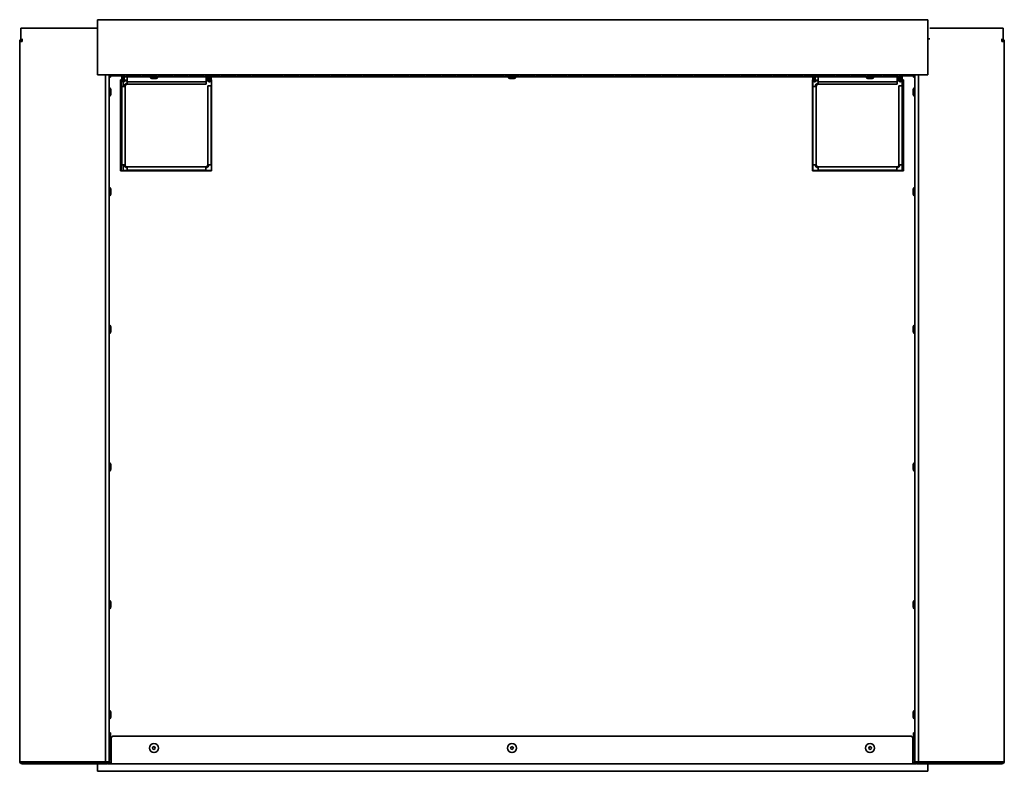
# Model space of a CAD drawing. Extents: x -0.9 to 66, y 3.9 to 49.5.
# Tile 2 of 3: x -0.9 to 34.9, y 22.2 to 49.5. Entities that reach past the tile are written whole.
import ezdxf

# ---------------------------------------------------------------- set-up
doc = ezdxf.new("R2010")
doc.units = 0
doc.header["$MEASUREMENT"] = 0

msp = doc.modelspace()

# ---------------------------------------------------------------- linework, layer by layer
at = {"color": 7, "lineweight": 35}
for p, q in [((32.101097, 49.460795), (1.951097, 49.460795)), ((1.951097, 49.460795), (1.951097, 47.460793)), ((32.101097, 49.460795), (32.101097, 47.460793)), ((1.162597, 49.155696), (-0.837404, 49.155696)), ((-0.837404, 49.155696), (-0.837404, 48.673893)), ((1.951097, 49.155696), (0.026097, 49.155696)), ((34.176097, 49.155696), (32.176096, 49.155696)), ((34.839598, 49.155696), (32.839596, 49.155696)), ((34.839598, 49.155696), (34.839598, 48.673893)), ((-0.873304, 48.673893), (-0.873304, 22.522696)), ((-0.873304, 48.673893), (-0.787403, 48.673893)), ((-0.787403, 48.673893), (-0.780332, 48.759794)), ((32.101097, 48.759794), (32.176096, 48.759794)), ((34.789597, 48.673893), (34.782527, 48.759794)), ((34.875498, 48.673893), (34.789597, 48.673893)), ((34.875498, 48.673893), (34.875498, 22.522696)), ((32.101097, 47.460793), (1.951097, 47.460793)), ((2.241797, 22.500485), (2.241797, 47.460793)), ((2.376096, 47.460793), (2.376096, 22.500485)), ((2.425896, 47.374897), (2.376097, 47.370798)), ((2.425896, 47.374897), (2.376099, 47.367856)), ((2.944696, 47.460793), (2.425896, 47.460793)), ((2.425896, 47.460793), (2.425896, 47.424898)), ((2.944696, 47.424898), (2.425896, 47.424898)), ((2.425896, 47.374897), (2.425896, 47.424898)), ((2.8343, 47.274795), (2.789996, 47.274795)), ((2.789996, 47.274795), (2.789996, 43.974797)), ((2.834301, 47.265005), (2.806097, 47.265005)), ((2.806097, 47.265005), (2.806097, 43.974797)), ((2.834297, 47.424903), (2.834297, 47.263395)), ((2.870196, 47.424903), (2.870196, 47.263395)), ((2.920201, 47.274795), (2.8702, 47.274795)), ((2.920201, 47.265005), (2.870201, 47.265005)), ((2.881097, 47.204157), (2.881097, 47.040006)), ((2.920197, 47.263395), (2.920197, 47.424903)), ((3.031097, 47.263395), (2.920197, 47.263395)), ((2.944696, 47.388998), (2.944696, 47.460793)), ((2.944696, 47.388998), (31.056696, 47.388998)), ((3.031097, 47.235463), (2.949315, 47.235463)), ((3.015957, 47.460793), (3.015957, 47.408947)), ((3.015957, 47.457756), (3.516956, 47.457756)), ((3.516956, 47.432035), (3.015957, 47.432035)), ((3.516956, 47.408947), (3.015957, 47.408947)), ((3.031097, 47.263395), (3.031097, 47.389003)), ((3.031097, 47.263395), (3.031097, 47.202494)), ((3.031097, 47.204609), (3.031097, 47.115003)), ((5.881097, 47.202494), (3.031097, 47.202494)), ((3.031097, 47.202494), (5.893597, 47.202494)), ((3.516956, 47.408947), (3.516956, 47.460793)), ((3.588217, 47.460793), (3.588217, 47.408947)), ((3.588217, 47.457756), (4.089217, 47.457756)), ((4.089217, 47.432035), (3.588217, 47.432035)), ((4.089217, 47.408947), (3.588217, 47.408947)), ((3.836997, 47.388998), (3.872114, 47.388998)), ((3.836997, 47.388998), (3.836997, 47.381995)), ((3.836997, 47.381995), (3.872114, 47.381995)), ((3.872114, 47.388998), (4.164997, 47.388998)), ((3.872114, 47.381995), (4.164997, 47.381995)), ((3.950997, 47.324363), (4.040291, 47.324363)), ((3.961703, 47.324363), (4.050997, 47.324363)), ((4.089217, 47.408947), (4.089217, 47.460793)), ((4.160477, 47.460793), (4.160477, 47.408947)), ((4.160477, 47.457756), (4.661477, 47.457756)), ((4.661477, 47.432035), (4.160477, 47.432035)), ((4.661477, 47.408947), (4.160477, 47.408947)), ((4.164997, 47.388998), (4.164997, 47.381995)), ((4.661477, 47.408947), (4.661477, 47.460793)), ((4.732737, 47.460793), (4.732737, 47.408947)), ((4.732737, 47.457756), (5.233737, 47.457756)), ((5.233737, 47.432035), (4.732737, 47.432035)), ((5.233737, 47.408947), (4.732737, 47.408947)), ((5.233737, 47.408947), (5.233737, 47.460793)), ((5.304997, 47.460793), (5.304997, 47.408947)), ((5.304997, 47.457756), (5.805997, 47.457756)), ((5.805997, 47.432035), (5.304997, 47.432035)), ((5.805997, 47.408947), (5.304997, 47.408947)), ((5.805997, 47.408947), (5.805997, 47.460793)), ((5.877257, 47.460793), (5.877257, 47.408947)), ((5.877257, 47.457756), (6.378257, 47.457756)), ((6.378257, 47.432035), (5.877257, 47.432035)), ((6.378257, 47.408947), (5.877257, 47.408947)), ((5.893597, 47.389003), (5.893597, 47.263395)), ((5.893597, 47.202494), (5.893597, 47.263395)), ((5.962887, 47.235463), (5.893597, 47.235463)), ((5.893597, 47.115003), (5.893597, 47.202499)), ((5.956096, 47.263395), (5.893621, 47.263395)), ((5.956096, 47.263395), (5.956096, 47.389003)), ((5.991997, 47.263395), (5.991997, 47.389003)), ((6.042, 47.274795), (5.992, 47.274795)), ((6.042001, 47.265005), (5.992002, 47.265005)), ((6.041996, 47.263395), (6.041996, 47.389003)), ((6.089998, 47.235463), (6.071115, 47.235463)), ((6.077896, 47.263395), (6.077896, 47.389003)), ((6.089997, 47.274795), (6.0779, 47.274795)), ((6.089998, 47.265005), (6.077901, 47.265005)), ((6.089997, 43.974797), (6.089997, 47.274795)), ((6.378257, 47.408947), (6.378257, 47.460793)), ((6.449516, 47.460793), (6.449516, 47.408947)), ((6.449516, 47.457756), (6.950517, 47.457756)), ((6.950517, 47.432035), (6.449516, 47.432035)), ((6.950517, 47.408947), (6.449516, 47.408947)), ((6.950517, 47.408947), (6.950517, 47.460793)), ((7.021777, 47.460793), (7.021777, 47.408947)), ((7.021777, 47.457756), (7.522777, 47.457756)), ((7.522777, 47.432035), (7.021777, 47.432035)), ((7.522777, 47.408947), (7.021777, 47.408947)), ((7.522777, 47.408947), (7.522777, 47.460793)), ((7.594037, 47.460793), (7.594037, 47.408947)), ((7.594037, 47.457756), (8.095037, 47.457756)), ((8.095037, 47.432035), (7.594037, 47.432035)), ((8.095037, 47.408947), (7.594037, 47.408947)), ((8.095037, 47.408947), (8.095037, 47.460793)), ((8.166297, 47.460793), (8.166297, 47.408947)), ((8.166297, 47.457756), (8.667297, 47.457756)), ((8.667297, 47.432035), (8.166297, 47.432035)), ((8.667297, 47.408947), (8.166297, 47.408947)), ((8.667297, 47.408947), (8.667297, 47.460793)), ((8.738557, 47.460793), (8.738557, 47.408947)), ((8.738557, 47.457756), (9.239557, 47.457756)), ((9.239557, 47.432035), (8.738557, 47.432035)), ((9.239557, 47.408947), (8.738557, 47.408947)), ((9.239557, 47.408947), (9.239557, 47.460793)), ((9.310817, 47.460793), (9.310817, 47.408947)), ((9.310817, 47.457756), (9.811816, 47.457756)), ((9.811816, 47.432035), (9.310817, 47.432035)), ((9.811816, 47.408947), (9.310817, 47.408947)), ((9.811816, 47.408947), (9.811816, 47.460793)), ((9.883077, 47.460793), (9.883077, 47.408947)), ((9.883077, 47.457756), (10.384077, 47.457756)), ((10.384077, 47.432035), (9.883077, 47.432035)), ((10.384077, 47.408947), (9.883077, 47.408947)), ((10.384077, 47.408947), (10.384077, 47.460793)), ((10.455337, 47.460793), (10.455337, 47.408947)), ((10.455337, 47.457756), (10.956337, 47.457756)), ((10.956337, 47.432035), (10.455337, 47.432035)), ((10.956337, 47.408947), (10.455337, 47.408947)), ((10.956337, 47.408947), (10.956337, 47.460793)), ((11.027597, 47.460793), (11.027597, 47.408947)), ((11.027597, 47.457756), (11.528597, 47.457756)), ((11.528597, 47.432035), (11.027597, 47.432035)), ((11.528597, 47.408947), (11.027597, 47.408947)), ((11.528597, 47.408947), (11.528597, 47.460793)), ((11.599856, 47.460793), (11.599856, 47.408947)), ((11.599856, 47.457756), (12.100857, 47.457756)), ((12.100857, 47.432035), (11.599856, 47.432035)), ((12.100857, 47.408947), (11.599856, 47.408947)), ((12.100857, 47.408947), (12.100857, 47.460793)), ((12.172116, 47.460793), (12.172116, 47.408947)), ((12.172116, 47.457756), (12.673116, 47.457756)), ((12.673116, 47.432035), (12.172116, 47.432035)), ((12.673116, 47.408947), (12.172116, 47.408947)), ((12.673116, 47.408947), (12.673116, 47.460793)), ((12.744376, 47.460793), (12.744376, 47.408947)), ((12.744376, 47.457756), (13.245376, 47.457756)), ((13.245376, 47.432035), (12.744376, 47.432035)), ((13.245376, 47.408947), (12.744376, 47.408947)), ((13.245376, 47.408947), (13.245376, 47.460793)), ((13.316637, 47.460793), (13.316637, 47.408947)), ((13.316637, 47.457756), (13.817636, 47.457756)), ((13.817636, 47.432035), (13.316637, 47.432035)), ((13.817636, 47.408947), (13.316637, 47.408947)), ((13.817636, 47.408947), (13.817636, 47.460793)), ((13.888897, 47.460793), (13.888897, 47.408947)), ((13.888897, 47.457756), (14.389897, 47.457756)), ((14.389897, 47.432035), (13.888897, 47.432035)), ((14.389897, 47.408947), (13.888897, 47.408947)), ((14.389897, 47.408947), (14.389897, 47.460793)), ((14.461157, 47.460793), (14.461157, 47.408947)), ((14.461157, 47.457756), (14.962157, 47.457756)), ((14.962157, 47.432035), (14.461157, 47.432035)), ((14.962157, 47.408947), (14.461157, 47.408947)), ((14.962157, 47.408947), (14.962157, 47.460793)), ((15.033417, 47.460793), (15.033417, 47.408947)), ((15.033417, 47.457756), (15.534417, 47.457756)), ((15.534417, 47.432035), (15.033417, 47.432035)), ((15.534417, 47.408947), (15.033417, 47.408947)), ((15.534417, 47.408947), (15.534417, 47.460793)), ((15.605677, 47.460793), (15.605677, 47.408947)), ((15.605677, 47.457756), (16.106677, 47.457756)), ((16.106677, 47.432035), (15.605677, 47.432035)), ((16.106677, 47.408947), (15.605677, 47.408947)), ((16.106677, 47.408947), (16.106677, 47.460793)), ((16.177936, 47.460793), (16.177936, 47.408947)), ((16.177936, 47.457756), (16.678937, 47.457756)), ((16.678937, 47.432035), (16.177936, 47.432035)), ((16.678937, 47.408947), (16.177936, 47.408947)), ((16.678937, 47.408947), (16.678937, 47.460793)), ((16.750196, 47.460793), (16.750196, 47.408947)), ((16.750196, 47.457756), (17.251196, 47.457756)), ((17.251196, 47.432035), (16.750196, 47.432035)), ((17.251196, 47.408947), (16.750196, 47.408947)), ((16.836997, 47.388998), (17.164996, 47.388998)), ((16.836997, 47.388998), (16.836997, 47.381995)), ((16.836997, 47.381995), (17.164996, 47.381995)), ((16.950997, 47.324363), (17.050996, 47.324363)), ((16.950997, 47.324363), (17.050996, 47.324363)), ((17.164996, 47.388998), (17.164996, 47.381995)), ((17.251196, 47.408947), (17.251196, 47.460793)), ((17.322456, 47.460793), (17.322456, 47.408947)), ((17.322456, 47.457756), (17.823456, 47.457756)), ((17.823456, 47.432035), (17.322456, 47.432035)), ((17.823456, 47.408947), (17.322456, 47.408947)), ((17.823456, 47.408947), (17.823456, 47.460793)), ((17.894717, 47.460793), (17.894717, 47.408947)), ((17.894717, 47.457756), (18.395717, 47.457756)), ((18.395717, 47.432035), (17.894717, 47.432035)), ((18.395717, 47.408947), (17.894717, 47.408947)), ((18.395717, 47.408947), (18.395717, 47.460793)), ((18.466977, 47.460793), (18.466977, 47.408947)), ((18.466977, 47.457756), (18.967977, 47.457756)), ((18.967977, 47.432035), (18.466977, 47.432035)), ((18.967977, 47.408947), (18.466977, 47.408947)), ((18.967977, 47.408947), (18.967977, 47.460793)), ((19.039237, 47.460793), (19.039237, 47.408947)), ((19.039237, 47.457756), (19.540237, 47.457756)), ((19.540237, 47.432035), (19.039237, 47.432035)), ((19.540237, 47.408947), (19.039237, 47.408947)), ((19.540237, 47.408947), (19.540237, 47.460793)), ((19.611497, 47.460793), (19.611497, 47.408947)), ((19.611497, 47.457756), (20.112497, 47.457756)), ((20.112497, 47.432035), (19.611497, 47.432035)), ((20.112497, 47.408947), (19.611497, 47.408947)), ((20.112497, 47.408947), (20.112497, 47.460793)), ((20.183757, 47.460793), (20.183757, 47.408947)), ((20.183757, 47.457756), (20.684757, 47.457756)), ((20.684757, 47.432035), (20.183757, 47.432035)), ((20.684757, 47.408947), (20.183757, 47.408947)), ((20.684757, 47.408947), (20.684757, 47.460793)), ((20.756017, 47.460793), (20.756017, 47.408947)), ((20.756017, 47.457756), (21.257017, 47.457756)), ((21.257017, 47.432035), (20.756017, 47.432035)), ((21.257017, 47.408947), (20.756017, 47.408947)), ((21.257017, 47.408947), (21.257017, 47.460793)), ((21.328276, 47.460793), (21.328276, 47.408947)), ((21.328276, 47.457756), (21.829276, 47.457756)), ((21.829276, 47.432035), (21.328276, 47.432035)), ((21.829276, 47.408947), (21.328276, 47.408947)), ((21.829276, 47.408947), (21.829276, 47.460793)), ((21.900536, 47.460793), (21.900536, 47.408947)), ((21.900536, 47.457756), (22.401536, 47.457756)), ((22.401536, 47.432035), (21.900536, 47.432035)), ((22.401536, 47.408947), (21.900536, 47.408947)), ((22.401536, 47.408947), (22.401536, 47.460793)), ((22.472796, 47.460793), (22.472796, 47.408947)), ((22.472796, 47.457756), (22.973796, 47.457756)), ((22.973796, 47.432035), (22.472796, 47.432035)), ((22.973796, 47.408947), (22.472796, 47.408947)), ((22.973796, 47.408947), (22.973796, 47.460793)), ((23.045056, 47.460793), (23.045056, 47.408947)), ((23.045056, 47.457756), (23.546056, 47.457756)), ((23.546056, 47.432035), (23.045056, 47.432035)), ((23.546056, 47.408947), (23.045056, 47.408947)), ((23.546056, 47.408947), (23.546056, 47.460793)), ((23.617318, 47.460793), (23.617318, 47.408947)), ((23.617318, 47.457756), (24.118316, 47.457756)), ((24.118316, 47.432035), (23.617318, 47.432035)), ((24.118316, 47.408947), (23.617318, 47.408947)), ((24.118316, 47.408947), (24.118316, 47.460793)), ((24.189578, 47.460793), (24.189578, 47.408947)), ((24.189578, 47.457756), (24.690576, 47.457756)), ((24.690576, 47.432035), (24.189578, 47.432035)), ((24.690576, 47.408947), (24.189578, 47.408947)), ((24.690576, 47.408947), (24.690576, 47.460793)), ((24.761838, 47.460793), (24.761838, 47.408947)), ((24.761838, 47.457756), (25.262836, 47.457756)), ((25.262836, 47.432035), (24.761838, 47.432035)), ((25.262836, 47.408947), (24.761838, 47.408947)), ((25.262836, 47.408947), (25.262836, 47.460793)), ((25.334098, 47.460793), (25.334098, 47.408947)), ((25.334098, 47.457756), (25.835096, 47.457756)), ((25.835096, 47.432035), (25.334098, 47.432035)), ((25.835096, 47.408947), (25.334098, 47.408947)), ((25.835096, 47.408947), (25.835096, 47.460793)), ((25.906358, 47.460793), (25.906358, 47.408947)), ((25.906358, 47.457756), (26.407355, 47.457756)), ((26.407355, 47.432035), (25.906358, 47.432035)), ((26.407355, 47.408947), (25.906358, 47.408947)), ((26.407355, 47.408947), (26.407355, 47.460793)), ((26.478618, 47.460793), (26.478618, 47.408947)), ((26.478618, 47.457756), (26.979618, 47.457756)), ((26.979618, 47.432035), (26.478618, 47.432035)), ((26.979618, 47.408947), (26.478618, 47.408947)), ((26.979618, 47.408947), (26.979618, 47.460793)), ((27.050877, 47.460793), (27.050877, 47.408947)), ((27.050877, 47.457756), (27.551875, 47.457756)), ((27.551875, 47.432035), (27.050877, 47.432035)), ((27.551875, 47.408947), (27.050877, 47.408947)), ((27.551875, 47.408947), (27.551875, 47.460793)), ((27.623137, 47.460793), (27.623137, 47.408947)), ((27.623137, 47.457756), (28.124137, 47.457756)), ((28.124137, 47.432035), (27.623137, 47.432035)), ((28.124137, 47.408947), (27.623137, 47.408947)), ((27.911997, 47.274795), (27.911997, 43.974797)), ((27.9243, 47.274795), (27.911997, 47.274795)), ((27.9243, 47.265005), (27.911997, 47.265005)), ((27.931086, 47.235463), (27.921097, 47.235463)), ((27.921097, 47.235463), (27.921097, 47.040006)), ((27.924295, 47.389003), (27.924295, 47.263395)), ((27.960195, 47.389003), (27.960195, 47.263395)), ((28.010201, 47.274795), (27.9602, 47.274795)), ((28.010201, 47.265005), (27.9602, 47.265005)), ((28.010196, 47.263395), (28.010196, 47.389003)), ((28.121098, 47.263395), (28.010196, 47.263395)), ((28.121098, 47.235463), (28.039315, 47.235463)), ((28.121098, 47.263395), (28.121098, 47.389003)), ((28.121098, 47.263395), (28.121098, 47.202494)), ((28.121098, 47.204609), (28.121098, 47.115003)), ((30.971098, 47.202494), (28.121098, 47.202494)), ((28.121098, 47.202494), (30.983598, 47.202494)), ((28.124137, 47.408947), (28.124137, 47.460793)), ((28.195397, 47.460793), (28.195397, 47.408947)), ((28.195397, 47.457756), (28.696397, 47.457756)), ((28.696397, 47.432035), (28.195397, 47.432035)), ((28.696397, 47.408947), (28.195397, 47.408947)), ((28.696397, 47.408947), (28.696397, 47.460793)), ((28.767657, 47.460793), (28.767657, 47.408947)), ((28.767657, 47.457756), (29.268657, 47.457756)), ((29.268657, 47.432035), (28.767657, 47.432035)), ((29.268657, 47.408947), (28.767657, 47.408947)), ((29.268657, 47.408947), (29.268657, 47.460793)), ((29.339917, 47.460793), (29.339917, 47.408947)), ((29.339917, 47.457756), (29.840917, 47.457756)), ((29.840917, 47.432035), (29.339917, 47.432035)), ((29.840917, 47.408947), (29.339917, 47.408947)), ((29.836998, 47.388998), (30.164997, 47.388998)), ((29.836998, 47.388998), (29.836998, 47.381995)), ((29.836998, 47.381995), (30.164997, 47.381995)), ((29.840917, 47.408947), (29.840917, 47.460793)), ((29.912177, 47.460793), (29.912177, 47.408947)), ((29.912177, 47.457756), (30.413177, 47.457756)), ((30.413177, 47.432035), (29.912177, 47.432035)), ((30.413177, 47.408947), (29.912177, 47.408947)), ((29.950996, 47.324363), (30.050996, 47.324363)), ((29.950996, 47.324363), (30.050996, 47.324363)), ((30.164997, 47.388998), (30.164997, 47.381995)), ((30.413177, 47.408947), (30.413177, 47.460793)), ((30.484437, 47.460793), (30.484437, 47.408947)), ((30.484437, 47.457756), (30.985437, 47.457756)), ((30.985437, 47.432035), (30.484437, 47.432035)), ((30.985437, 47.408947), (30.484437, 47.408947)), ((30.983598, 47.389003), (30.983598, 47.263395)), ((30.983598, 47.202494), (30.983598, 47.263395)), ((31.052885, 47.235463), (30.983598, 47.235463)), ((30.983598, 47.115003), (30.983598, 47.202499)), ((31.046097, 47.263395), (30.98362, 47.263395)), ((30.985437, 47.408947), (30.985437, 47.460793)), ((31.046097, 47.263395), (31.046097, 47.389003)), ((31.056696, 47.388998), (31.056696, 47.460793)), ((31.576096, 47.460793), (31.056696, 47.460793)), ((31.576096, 47.424898), (31.056696, 47.424898)), ((31.081997, 47.263395), (31.081997, 47.424903)), ((31.132, 47.274795), (31.082, 47.274795)), ((31.132, 47.265005), (31.082, 47.265005)), ((31.131995, 47.263395), (31.131995, 47.424903)), ((31.171096, 47.235463), (31.161115, 47.235463)), ((31.167896, 47.263395), (31.167896, 47.424903)), ((31.211997, 47.274795), (31.167901, 47.274795)), ((31.196097, 47.265005), (31.167901, 47.265005)), ((31.171096, 47.052502), (31.171096, 47.235463)), ((31.196097, 43.974797), (31.196097, 47.265005)), ((31.211997, 43.974797), (31.211997, 47.274795)), ((31.576096, 47.460793), (31.576096, 47.424898)), ((31.576096, 47.374897), (31.576096, 47.424898)), ((31.576096, 47.374897), (31.626097, 47.370778)), ((31.576096, 47.374897), (31.626097, 47.367828)), ((31.626097, 47.460793), (31.626097, 22.500485)), ((31.760398, 22.500485), (31.760398, 47.460793)), ((2.375897, 46.996196), (2.382897, 46.996196)), ((2.382897, 46.668197), (2.382897, 46.996196)), ((2.440529, 46.782198), (2.440529, 46.882194)), ((2.834297, 47.040006), (2.806097, 47.040006)), ((2.956097, 47.040006), (2.834297, 47.040006)), ((2.834297, 47.040006), (2.834297, 44.190006)), ((2.956097, 44.190006), (2.956097, 47.040006)), ((3.031097, 47.115003), (5.893597, 47.115003)), ((5.956096, 47.052502), (5.956096, 44.190006)), ((6.077896, 47.052502), (5.956096, 47.052502)), ((6.077896, 44.190006), (6.077896, 47.052502)), ((6.089998, 47.052502), (6.077898, 47.052502)), ((27.924298, 47.040006), (27.911997, 47.040006)), ((28.046096, 47.040006), (27.924295, 47.040006)), ((27.924295, 47.040006), (27.924295, 44.190006)), ((28.046096, 44.190006), (28.046096, 47.040006)), ((28.121098, 47.115003), (30.983598, 47.115003)), ((31.046097, 47.052502), (31.046097, 44.190006)), ((31.167896, 47.052502), (31.046097, 47.052502)), ((31.196097, 47.052502), (31.167896, 47.052502)), ((31.167896, 44.190006), (31.167896, 47.052502)), ((31.561464, 46.882194), (31.561464, 46.799461)), ((31.561464, 46.882194), (31.561464, 46.782198)), ((31.561464, 46.882194), (31.561464, 46.782198)), ((31.561464, 46.864927), (31.561464, 46.782198)), ((31.626097, 46.996196), (31.619097, 46.996196)), ((31.619097, 46.996196), (31.619097, 46.668197)), ((2.375897, 46.668197), (2.382897, 46.668197)), ((2.375897, 46.668197), (2.382897, 46.668197)), ((2.375897, 46.668197), (2.382897, 46.668197)), ((31.626097, 46.668197), (31.619097, 46.668197)), ((31.626097, 46.668197), (31.619097, 46.668197)), ((2.789996, 43.974797), (6.089997, 43.974797)), ((2.806097, 44.190006), (2.834297, 44.190006)), ((2.834297, 44.190006), (2.956097, 44.190006)), ((2.881097, 44.190006), (2.881097, 43.985466)), ((2.881097, 43.985466), (3.031097, 43.985466)), ((5.881097, 44.115005), (3.031097, 44.115005)), ((3.031097, 44.115005), (3.031097, 43.993203)), ((3.031097, 43.993203), (5.881097, 43.993203)), ((3.031097, 43.993203), (3.031097, 43.974797)), ((5.881097, 44.115005), (5.881097, 43.993203)), ((5.881097, 43.974797), (5.881097, 43.993203)), ((5.881097, 43.985466), (6.089998, 43.985466)), ((5.956096, 44.190006), (6.077896, 44.190006)), ((6.077898, 44.190006), (6.089998, 44.190006)), ((27.911997, 44.190006), (27.924298, 44.190006)), ((27.911997, 43.974797), (31.211997, 43.974797)), ((27.921097, 44.190006), (27.921097, 43.985466)), ((27.921097, 43.985466), (28.121098, 43.985466)), ((27.924295, 44.190006), (28.046096, 44.190006)), ((30.971098, 44.115005), (28.121098, 44.115005)), ((28.121098, 44.115005), (28.121098, 43.993203)), ((28.121098, 43.993203), (30.971098, 43.993203)), ((28.121098, 43.993203), (28.121098, 43.974797)), ((30.971098, 44.115005), (30.971098, 43.993203)), ((30.971098, 43.974797), (30.971098, 43.993203)), ((30.971098, 43.985466), (31.171096, 43.985466)), ((31.046097, 44.190006), (31.167896, 44.190006)), ((31.167896, 44.190006), (31.196097, 44.190006)), ((31.171096, 43.985466), (31.171096, 44.190006)), ((2.375897, 43.382198), (2.382897, 43.382198)), ((2.382897, 43.054194), (2.382897, 43.382198)), ((2.440529, 43.168196), (2.440529, 43.268197)), ((31.561464, 43.268197), (31.561464, 43.168196)), ((31.561464, 43.268197), (31.561464, 43.168196)), ((31.626097, 43.382198), (31.619097, 43.382198)), ((31.619097, 43.382198), (31.619097, 43.054194)), ((2.375897, 43.054194), (2.382897, 43.054194)), ((31.626097, 43.054194), (31.619097, 43.054194)), ((2.375897, 38.382196), (2.382897, 38.382196)), ((2.382897, 38.054197), (2.382897, 38.382196)), ((2.440529, 38.168196), (2.440529, 38.268197)), ((31.561464, 38.268197), (31.561464, 38.168196)), ((31.561464, 38.268197), (31.561464, 38.168196)), ((31.626097, 38.382196), (31.619097, 38.382196)), ((31.619097, 38.382196), (31.619097, 38.054197)), ((2.375897, 38.054197), (2.382897, 38.054197)), ((31.626097, 38.054197), (31.619097, 38.054197)), ((2.375897, 33.382196), (2.382897, 33.382196)), ((2.382897, 33.054197), (2.382897, 33.382196)), ((2.440529, 33.168196), (2.440529, 33.268197)), ((31.561464, 33.268197), (31.561464, 33.168196)), ((31.561464, 33.268197), (31.561464, 33.168196)), ((31.626097, 33.382196), (31.619097, 33.382196)), ((31.619097, 33.382196), (31.619097, 33.054197)), ((2.375897, 33.054197), (2.382897, 33.054197)), ((31.626097, 33.054197), (31.619097, 33.054197)), ((2.375897, 28.382196), (2.382897, 28.382196)), ((2.382897, 28.054197), (2.382897, 28.382196)), ((2.440529, 28.168196), (2.440529, 28.268197)), ((31.561464, 28.268197), (31.561464, 28.168196)), ((31.561464, 28.268197), (31.561464, 28.168196)), ((31.626097, 28.382196), (31.619097, 28.382196)), ((31.619097, 28.382196), (31.619097, 28.054197)), ((2.375897, 28.054197), (2.382897, 28.054197)), ((31.626097, 28.054197), (31.619097, 28.054197)), ((2.375897, 24.382194), (2.382897, 24.382194)), ((2.382897, 24.110833), (2.382897, 24.382194)), ((31.619097, 24.382194), (31.619097, 24.325562)), ((31.626097, 24.382194), (31.619097, 24.382194)), ((31.619097, 24.325562), (31.619097, 24.054195)), ((2.375897, 24.054195), (2.382897, 24.054195)), ((2.382897, 24.054195), (2.382897, 24.110833)), ((2.440529, 24.185464), (2.440529, 24.268196)), ((2.440529, 24.168197), (2.440529, 24.185464)), ((31.561464, 24.268196), (31.561464, 24.185464)), ((31.561464, 24.25093), (31.561464, 24.168197)), ((31.626097, 24.054195), (31.619097, 24.054195)), ((2.425896, 23.559195), (2.3761, 23.559195)), ((2.425896, 23.173129), (2.425896, 23.559195)), ((2.445997, 22.523446), (2.445997, 23.340545)), ((2.545996, 23.440547), (31.455996, 23.440547)), ((31.555998, 23.340545), (31.555998, 22.523446)), ((31.576096, 23.172675), (31.576096, 23.559195)), ((31.576096, 23.559195), (31.626097, 23.559195)), ((31.611996, 23.273195), (31.576096, 23.273195)), ((31.611996, 23.273195), (31.626174, 23.273195)), ((2.376096, 23.229197), (2.383097, 23.229197)), ((2.376096, 22.901196), (2.383097, 22.901196)), ((2.376096, 22.901196), (2.383097, 22.901196)), ((2.376096, 22.901196), (2.383097, 22.901196)), ((2.383097, 22.901196), (2.383097, 23.229197)), ((2.425896, 22.645095), (2.425896, 22.957283)), ((2.44073, 23.015197), (2.44073, 23.115196)), ((31.561464, 23.115196), (31.561464, 23.015197)), ((31.561464, 23.115196), (31.561464, 23.015197)), ((31.561464, 23.115196), (31.561464, 23.032462)), ((31.561464, 23.097928), (31.561464, 23.015197)), ((31.576096, 22.645095), (31.576096, 22.95774)), ((31.626097, 23.229197), (31.619097, 23.229197)), ((31.619097, 23.229197), (31.619097, 22.901196)), ((31.626097, 22.901196), (31.619097, 22.901196)), ((31.626097, 22.901196), (31.619097, 22.901196)), ((2.425896, 22.645095), (2.425896, 22.559194)), ((2.425896, 22.559194), (2.445997, 22.559194)), ((2.445997, 22.437547), (2.445997, 22.523446)), ((31.555998, 22.559194), (31.576096, 22.559194)), ((31.555998, 22.523446), (31.555998, 22.437547)), ((31.576096, 22.559194), (31.576096, 22.645095)), ((-0.837404, 22.509271), (-0.837404, 22.472698)), ((1.162597, 22.472698), (-0.837404, 22.472698)), ((-0.787403, 22.500485), (2.191796, 22.500485)), ((-0.787403, 22.436797), (-0.787403, 22.472698)), ((-0.787403, 22.472698), (2.290196, 22.472698)), ((-0.787403, 22.436797), (2.290196, 22.436797)), ((0.026097, 22.500485), (0.026097, 22.472698)), ((2.026097, 22.472698), (0.026097, 22.472698)), ((1.162597, 22.500485), (1.162597, 22.472698)), ((1.951097, 22.161264), (1.951097, 22.436805)), ((2.026097, 22.500485), (2.026097, 22.472698)), ((2.334491, 22.499495), (2.026104, 22.499495)), ((2.191796, 22.500485), (2.241797, 22.500485)), ((2.376096, 22.500485), (2.241797, 22.500485)), ((2.320996, 22.437547), (2.320996, 22.442512)), ((2.320996, 22.437547), (2.445997, 22.437547)), ((2.360578, 22.473447), (2.445997, 22.473447)), ((2.445997, 22.499495), (2.37291, 22.499495)), ((2.445997, 22.437547), (31.555998, 22.437547)), ((31.629297, 22.499495), (31.555998, 22.499495)), ((31.555998, 22.473447), (31.641629, 22.473447)), ((31.555998, 22.437547), (31.680997, 22.437547)), ((31.626097, 22.500485), (31.760398, 22.500485)), ((32.176105, 22.499495), (31.667716, 22.499495)), ((31.680997, 22.442596), (31.680997, 22.437547)), ((34.789597, 22.472698), (31.711998, 22.472698)), ((34.789597, 22.436797), (31.711998, 22.436797)), ((31.760398, 22.500485), (31.810396, 22.500485)), ((34.789597, 22.500485), (31.810396, 22.500485)), ((32.101097, 22.161264), (32.101097, 22.436805)), ((32.176096, 22.500485), (32.176096, 22.472698)), ((34.176097, 22.472698), (32.176096, 22.472698)), ((32.839596, 22.500485), (32.839596, 22.472698)), ((34.839598, 22.472698), (32.839596, 22.472698)), ((34.176097, 22.500485), (34.176097, 22.472698)), ((34.789597, 22.436797), (34.789597, 22.472698)), ((34.839598, 22.509271), (34.839598, 22.472698)), ((32.101097, 22.161264), (1.951097, 22.161264))]:
    msp.add_line(p, q, dxfattribs=at)
for points in [[(-0.873304, 22.522696), (-0.873223, 22.522088), (-0.872594, 22.520882), (-0.871368, 22.519695), (-0.867352, 22.517402), (-0.858449, 22.514257), (-0.834844, 22.508759), (-0.787403, 22.500485)], [(34.875498, 22.522696), (34.875416, 22.522088), (34.874787, 22.520882), (34.873561, 22.519695), (34.869546, 22.517402), (34.860643, 22.514257), (34.837036, 22.508759), (34.789597, 22.500485)]]:
    msp.add_lwpolyline(points, dxfattribs=at)
for centre, radius in [((4.000996, 23.007296), 0.164), ((4.000996, 23.007296), 0.05), ((17.000997, 23.007296), 0.164), ((17.000997, 23.007296), 0.05), ((30.000997, 23.007296), 0.164), ((30.000997, 23.007296), 0.05)]:
    msp.add_circle(centre, radius, dxfattribs=at)
for centre, radius, start, end in [((-0.787403, 48.673893), 0.0859, 125.596414, 180.000005), ((34.789597, 48.673893), 0.0859, 0, 54.403584), ((2.425896, 47.374897), 0.0859, 90.000003, 125.432271), ((2.425896, 47.374897), 0.05, 90.000003, 174.878797), ((2.895197, 47.263395), 0.0609, 180.000005, 360), ((2.895197, 47.263395), 0.025, 180.000005, 360), ((3.961951, 47.487596), 0.1636, 220.201437, 266.160694), ((4.040042, 47.487596), 0.1636, 273.839308, 319.798569), ((6.016997, 47.263395), 0.0609, 180.000005, 360), ((6.016997, 47.263395), 0.025, 180.000005, 360), ((16.961951, 47.487596), 0.1636, 220.201437, 266.160694), ((17.040042, 47.487596), 0.1636, 273.839308, 319.798569), ((27.985196, 47.263395), 0.0609, 180.000005, 360), ((27.985196, 47.263395), 0.025, 180.000005, 360), ((29.961952, 47.487596), 0.1636, 220.201437, 266.160694), ((30.040043, 47.487596), 0.1636, 273.839308, 319.798569), ((31.106995, 47.263395), 0.0609, 180.000005, 360), ((31.106995, 47.263395), 0.025, 180.000005, 360), ((31.576096, 47.374897), 0.0859, 54.403324, 90.000003), ((31.576096, 47.374897), 0.05, 0, 90.000003), ((2.277296, 46.871242), 0.1636, 3.839305, 49.798568), ((3.031097, 47.040006), 0.1109, 90.000003, 180.000005), ((3.031097, 47.040006), 0.075, 90.000003, 180.000005), ((28.121098, 47.040006), 0.1109, 90.000003, 180.000005), ((28.121098, 47.040006), 0.075, 90.000003, 180.000005), ((31.724697, 46.871242), 0.1636, 130.201437, 176.160701), ((31.724697, 46.871242), 0.1636, 130.201437, 176.160701), ((2.277296, 46.79315), 0.1636, 310.201432, 356.160695), ((31.724697, 46.79315), 0.1636, 183.839299, 229.798563), ((31.724697, 46.79315), 0.1636, 183.839299, 229.798563), ((3.031097, 44.190006), 0.1109, 180.000005, 269.999997), ((3.031097, 44.190006), 0.075, 180.000005, 269.999997), ((5.881097, 44.190006), 0.1109, 269.999997, 360), ((5.881097, 44.190006), 0.075, 269.999997, 360), ((28.121098, 44.190006), 0.1109, 180.000005, 269.999997), ((28.121098, 44.190006), 0.075, 180.000005, 269.999997), ((30.971098, 44.190006), 0.1109, 269.999997, 360), ((30.971098, 44.190006), 0.075, 269.999997, 360), ((2.277296, 43.25724), 0.1636, 3.839305, 49.798568), ((31.724697, 43.25724), 0.1636, 130.201437, 176.160701), ((2.277296, 43.179153), 0.1636, 310.201432, 356.160695), ((31.724697, 43.179153), 0.1636, 183.839299, 229.798563), ((2.277296, 38.257242), 0.1636, 3.839305, 49.798568), ((31.724697, 38.257242), 0.1636, 130.201437, 176.160701), ((2.277296, 38.179151), 0.1636, 310.201432, 356.160695), ((31.724697, 38.179151), 0.1636, 183.839299, 229.798563), ((2.277296, 33.257242), 0.1636, 3.839305, 49.798568), ((31.724697, 33.257242), 0.1636, 130.201437, 176.160701), ((2.277296, 33.179151), 0.1636, 310.201432, 356.160695), ((31.724697, 33.179151), 0.1636, 183.839299, 229.798563), ((2.277296, 28.257242), 0.1636, 3.839305, 49.798568), ((31.724697, 28.257242), 0.1636, 130.201437, 176.160701), ((2.277296, 28.179151), 0.1636, 310.201432, 356.160695), ((31.724697, 28.179151), 0.1636, 183.839299, 229.798563), ((2.277296, 24.257241), 0.1636, 3.839305, 49.798568), ((31.724697, 24.257241), 0.1636, 130.201437, 176.160701), ((2.277296, 24.179149), 0.1636, 310.201432, 356.160695), ((31.724697, 24.179149), 0.1636, 183.839299, 229.798563), ((2.545996, 23.340545), 0.1, 90.000003, 180.000005), ((31.455996, 23.340545), 0.1, 0, 90.000003), ((2.277497, 23.104243), 0.1636, 3.839305, 49.798568), ((2.277497, 23.026152), 0.1636, 310.201432, 356.160695), ((31.724697, 23.104243), 0.1636, 130.201437, 176.160701), ((31.724697, 23.104243), 0.1636, 130.201437, 176.160701), ((31.724697, 23.026152), 0.1636, 183.839299, 229.798563), ((31.724697, 23.026152), 0.1636, 183.839299, 229.798563), ((-0.787403, 22.522696), 0.0859, 180.000005, 269.999997), ((34.789597, 22.522696), 0.0859, 269.999997, 360), ((2.290196, 22.522696), 0.05, 269.999997, 333.627458), ((2.290196, 22.522696), 0.0859, 269.999997, 345.015091), ((31.711998, 22.522696), 0.0859, 194.984911, 269.999997), ((31.711998, 22.522696), 0.05, 206.372544, 269.999997)]:
    msp.add_arc(centre, radius, start, end, dxfattribs=at)

doc.saveas('drawing.dxf')
